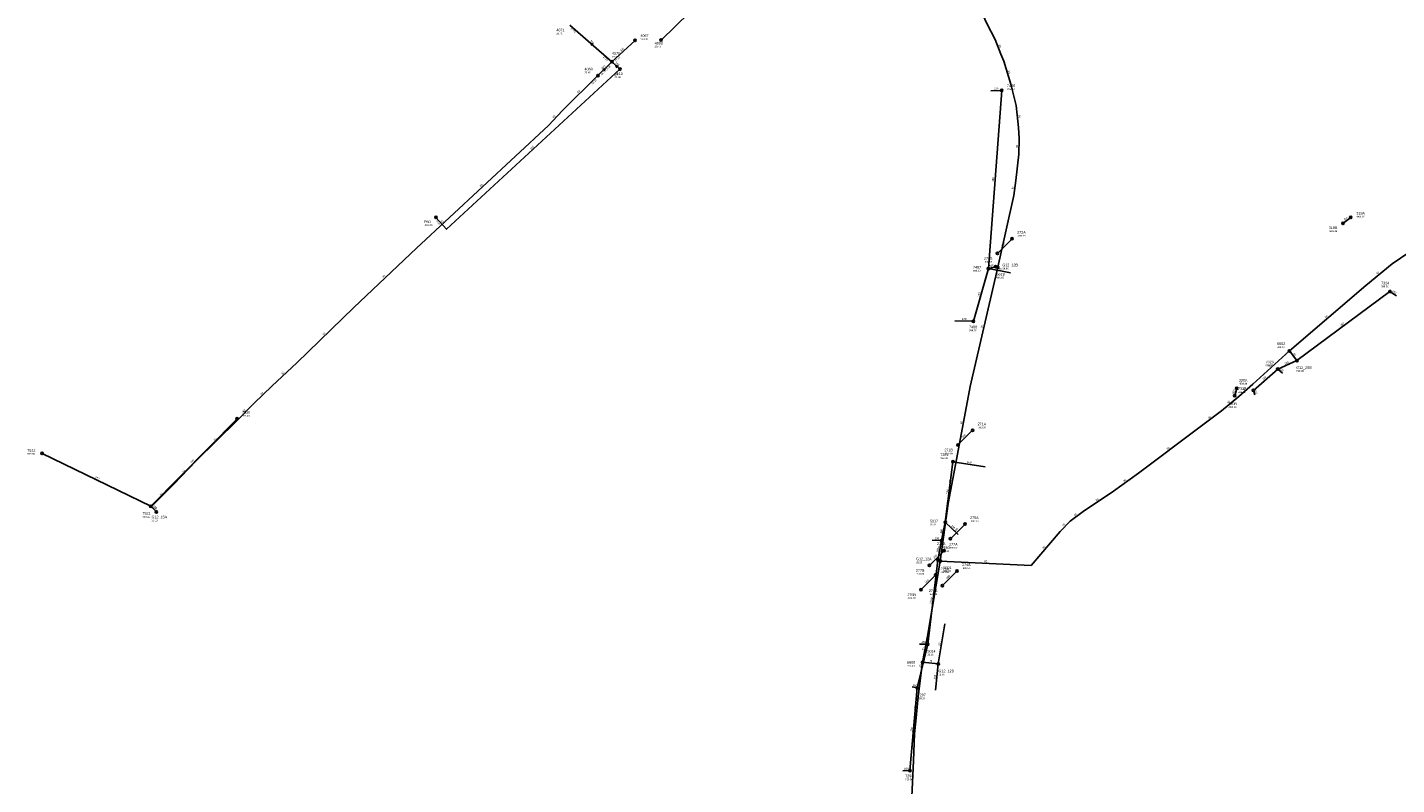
# Model space of a CAD drawing. Header units: metres. Extents: x 179992 to 198392, y 351761 to 369438.
# Tile 47 of 194: x 185217 to 186148, y 358205 to 358720. Entities that reach past the tile are written whole.
import ezdxf

# ---------------------------------------------------------------- set-up
doc = ezdxf.new("R2010")
doc.units = ezdxf.units.M

msp = doc.modelspace()

# ---------------------------------------------------------------- linework, layer by layer
at = {"layer": 'B-WE-RI-DRAINAGE-DRAIN', "linetype": 'Continuous'}
msp.add_lwpolyline([(185850.044, 358435.962), (185860.044, 358445.962)], dxfattribs=at)
at = {"layer": 'B-WE-RI-DRAINAGE-DRAIN_BETON_200', "linetype": 'Continuous'}
msp.add_lwpolyline([(185876.946, 358566.36), (185886.946, 358576.36)], dxfattribs=at)
at = {"layer": 'B-WE-RI-DRAINAGE-DRAIN_BETON_400', "linetype": 'Continuous'}
for points in [[(186111.967, 358586.815), (186117.242, 358590.829)], [(185844.96, 358372.157), (185854.96, 358382.157)], [(185839.472, 358340.204), (185849.472, 358350.204)]]:
    msp.add_lwpolyline(points, dxfattribs=at)
at = {"layer": 'B-WE-RI-DRAINAGE-DRAIN_BETON_500', "linetype": 'Continuous'}
msp.add_lwpolyline([(186038.316, 358469.482), (186039.784, 358474.531)], dxfattribs=at)
at = {"layer": 'B-WE-RI-DRAINAGE-DRAIN_GRES_200', "linetype": 'Continuous'}
msp.add_lwpolyline([(185830.639, 358353.971), (185840.639, 358363.971)], dxfattribs=at)
at = {"layer": 'B-WE-RI-DRAINAGE-DRAIN_PVC_300', "linetype": 'Continuous'}
msp.add_lwpolyline([(185824.871, 358337.37), (185834.871, 358347.37)], dxfattribs=at)
at = {"layer": 'B-WE-RI-DRAINAGE-RIOOLPUT_INSPECTIEPUT'}
for centre in [(186117.24, 358590.83), (186111.97, 358586.82), (185886.95, 358576.36), (185876.95, 358566.36), (186038.32, 358469.48), (186039.78, 358474.53), (185860.04, 358445.96), (185850.04, 358435.96), (185854.96, 358382.16), (185840.64, 358363.97), (185844.96, 358372.16), (185830.64, 358353.97), (185834.87, 358347.37), (185849.47, 358350.2), (185824.87, 358337.37), (185839.47, 358340.2)]:
    msp.add_circle(centre, 0.8, dxfattribs=at)
at = {"layer": 'B-WE-RI-GWA-PERCEELAANSLUITLEIDING_PVC_125', "linetype": 'Continuous'}
msp.add_lwpolyline([(185495.041, 358590.831), (185502.231, 358582.783), (185620.15, 358691.79)], dxfattribs=at)
at = {"layer": 'B-WE-RI-GWA-RIOOLLEIDING', "linetype": 'Continuous'}
for points in [[(185614.76, 358696.79), (185630.49, 358711.34)], [(185614.76, 358696.79), (185605.16, 358687.45)], [(185614.76, 358696.79), (185620.15, 358691.79)]]:
    msp.add_lwpolyline(points, dxfattribs=at)
at = {"layer": 'B-WE-RI-GWA-RIOOLLEIDING_BETON_300', "linetype": 'Continuous'}
msp.add_lwpolyline([(185614.76, 358696.79), (185586.06, 358721.82)], dxfattribs=at)
at = {"layer": 'B-WE-RI-GWA-RIOOLPUT_INSPECTIEPUT'}
for centre in [(185630.49, 358711.34), (185614.76, 358696.79), (185620.15, 358691.79), (185495.04, 358590.83)]:
    msp.add_circle(centre, 0.8, dxfattribs=at)
at = {"layer": 'B-WE-RI-GWA_STROMINGSRICHTING'}
for points in [[(185601.97, 358708.9), (185600.41, 358709.3), (185601.02, 358707.82)], [(185608.43, 358691.63), (185609.96, 358692.12), (185609.43, 358690.6)], [(185619.13, 358693.8), (185617.46, 358694.29), (185618.07, 358692.66)]]:
    msp.add_lwpolyline(points, dxfattribs=at)
at = {"layer": 'B-WE-RI-HWA-KOLKAANSLUITLEIDING_PVC_125', "linetype": 'Continuous'}
msp.add_lwpolyline([(185648.029, 358712.432), (185648.501, 358711.952), (185648.11, 358711.54)], dxfattribs=at)
at = {"layer": 'B-WE-RI-HWA-RIOOLPUT'}
msp.add_circle((185648.11, 358711.54), 0.8, dxfattribs=at)
at = {"layer": 'B-WE-RI-PERSLEIDING-POMPPUT'}
for centre in [(186080.71, 358493.43), (185304.92, 358390.39), (185836.73, 358286.9)]:
    msp.add_circle(centre, 0.8, dxfattribs=at)
at = {"layer": 'B-WE-RI-PERSLEIDING-RIOOLPUT_INSPECTIEPUT'}
for centre in [(185605.16, 358687.45), (185877.14, 358556.92), (186075.52, 358499.99), (185838.1, 358356.88), (185826.01, 358288.12)]:
    msp.add_circle(centre, 0.8, dxfattribs=at)
at = {"layer": 'B-WE-RI-PERSLEIDING_PP_63', "linetype": 'Continuous'}
for points in [[(185605.16, 358687.45), (185580.993, 358663.684), (185571.677, 358653.422), (185481.887, 358569.979), (185439.22, 358529.472), (185400.334, 358491.801), (185383.591, 358476.138), (185371.169, 358464.256), (185359.693, 358452.645), (185332.013, 358425.1), (185316.756, 358409.303), (185301.497, 358394.059), (185304.92, 358390.39)], [(186075.52, 358499.99), (186080.71, 358493.43)]]:
    msp.add_lwpolyline(points, dxfattribs=at)
at = {"layer": 'B-WE-RI-PERSLEIDING_PP_75', "linetype": 'Continuous'}
for points in [[(185826.01, 358288.12), (185823.125, 358264.711), (185821.586, 358250.283), (185820.624, 358239.318), (185819.855, 358221.044), (185817.162, 358162.372), (185814.661, 358114.473), (185814.276, 358095.428), (185815.623, 358083.502), (185819.085, 358067.92), (185825.049, 358053.877), (185832.936, 358036.756), (185844.862, 358016.366), (185851.98, 358005.208), (185862.945, 357989.627), (185910.113, 357941.503), (185910.11, 357941.5)], [(185826.01, 358288.12), (185836.73, 358286.9)]]:
    msp.add_lwpolyline(points, dxfattribs=at)
at = {"layer": 'B-WE-RI-PERSLEIDING_PP_90', "linetype": 'Continuous'}
for points in [[(185834.62, 358799.3), (185838.8, 358789.751), (185840.82, 358785.279), (185846.735, 358772.727), (185869.819, 358722.808), (185875.302, 358711.987), (185879.197, 358702.032), (185881.361, 358697.271), (185885.978, 358681.545), (185889.585, 358667.118), (185891.316, 358651.969), (185891.749, 358644.611), (185891.605, 358633.934), (185889.441, 358615.9), (185888.142, 358605.801), (185877.14, 358556.92)], [(186342.91, 358689.56), (186331.062, 358682.543), (186316.659, 358673.715), (186304.114, 358666.049), (186290.175, 358657.221), (186276.7, 358648.625), (186269.034, 358643.514), (186253.934, 358633.06), (186145.443, 358559.184), (186127.555, 358544.548), (186075.52, 358499.99)], [(185877.14, 358556.92), (185858.422, 358475.665), (185849.044, 358426.034), (185843.417, 358396.025), (185838.095, 358356.881), (185838.1, 358356.88)], [(186075.52, 358499.99), (186050.717, 358477.429), (186041.114, 358469.066), (186029.344, 358459.154), (186014.785, 358448.312), (185972.969, 358416.717), (185955.932, 358404.637), (185935.179, 358390.698), (185926.506, 358384.193), (185919.691, 358377.069), (185899.867, 358353.838), (185838.1, 358356.88)], [(185838.1, 358356.88), (185829.369, 358305.758), (185826.01, 358288.12)], [(185838.1, 358356.88), (185836.44, 358357.63)]]:
    msp.add_lwpolyline(points, dxfattribs=at)
at = {"layer": 'B-WE-RI-RIOOLLEIDING_PVC_125', "linetype": 'Continuous'}
msp.add_lwpolyline([(185667.48, 358730.43), (185648.11, 358711.54)], dxfattribs=at)
at = {"layer": 'B-WE-RI-VWA-POMPPUT'}
for centre in [(185875.68, 358557.3), (185836.44, 358357.63)]:
    msp.add_circle(centre, 0.8, dxfattribs=at)
at = {"layer": 'B-WE-RI-VWA-RIOOLLEIDING', "linetype": 'Continuous'}
for points in [[(185879.91, 358677.28), (185870.8, 358556.01)], [(185872.41, 358677.02), (185879.91, 358677.28)], [(185860.63, 358520.14), (185870.8, 358556.01)], [(185870.8, 358556.01), (185875.68, 358557.3)], [(185885.8, 358553.07), (185870.8, 358556.01)], [(186143.87, 358540.44), (186080.71, 358493.43)], [(186148.43, 358537.49), (186143.87, 358540.44)], [(185848.05, 358520.41), (185860.63, 358520.14)], [(186051.02, 358473.08), (186067.66, 358487.58)], [(186067.66, 358487.58), (186080.71, 358493.43)], [(186070.88, 358484.89), (186067.66, 358487.58)], [(186052.09, 358470.13), (186051.02, 358473.08)], [(185846.66, 358424.59), (185841.49, 358383.32)], [(185868.55, 358421.12), (185846.66, 358424.59)], [(185300.97, 358394.28), (185304.92, 358390.39)], [(185841.49, 358383.32), (185838.96, 358370.86)], [(185850.24, 358375.01), (185841.49, 358383.32)], [(185832.47, 358371.16), (185838.96, 358370.86)], [(185838.96, 358370.86), (185836.44, 358357.63)], [(185829.55, 358300.36), (185836.44, 358357.63)], [(185841.23, 358314.25), (185836.73, 358286.9)], [(185822.36, 358270.63), (185829.55, 358300.36)], [(185823.87, 358300.36), (185829.55, 358300.36)], [(185834.89, 358268.97), (185836.73, 358286.9)], [(185817.38, 358214.32), (185822.36, 358270.63)], [(185818.89, 358271.38), (185822.36, 358270.63)], [(185812.7, 358214.17), (185817.38, 358214.32)]]:
    msp.add_lwpolyline(points, dxfattribs=at)
at = {"layer": 'B-WE-RI-VWA-RIOOLLEIDING_PVC_160', "linetype": 'Continuous'}
for points in [[(185359.7, 358453.82), (185300.97, 358394.28)], [(185227.14, 358430.22), (185300.97, 358394.28)]]:
    msp.add_lwpolyline(points, dxfattribs=at)
at = {"layer": 'B-WE-RI-VWA-RIOOLPUT_INSPECTIEPUT'}
for centre in [(185879.91, 358677.28), (185870.8, 358556.01), (186143.87, 358540.44), (185860.63, 358520.14), (186067.66, 358487.58), (186051.02, 358473.08), (185359.7, 358453.82), (185227.14, 358430.22), (185846.66, 358424.59), (185300.97, 358394.28), (185841.49, 358383.32), (185838.96, 358370.86), (185829.55, 358300.36), (185822.36, 358270.63), (185817.38, 358214.32)]:
    msp.add_circle(centre, 0.8, dxfattribs=at)

# ---------------------------------------------------------------- texts
at = {"layer": 'B-WE-RI-DRAINAGE_AFM'}
for s, rotation, p in [('400', 37.27, (186112.9, 358588.5)), ('200', 45, (185880.29, 358570.83)), ('500', 73.79, (186037.86, 358470.72)), ('300', 45, (185853.39, 358440.43)), ('400', 45, (185848.29, 358376.61)), ('200', 45, (185833.98, 358358.43)), ('400', 45, (185842.81, 358344.68)), ('300', 45, (185828.21, 358341.83))]:
    msp.add_text(s, height=1.3, rotation=rotation, dxfattribs=at).set_placement(p)
at = {"layer": 'B-WE-RI-DRAINAGE_PUTDEKSELNIVEAU'}
for p in [(186121.08, 358590.78), (185890.34, 358577.71), (186102.37, 358580.99), (185867.79, 358560.03), (186041.19, 358477.08), (186034.03, 358461.05), (185863.44, 358447.32), (185840.89, 358429.63), (185858.35, 358383.51), (185835.81, 358365.82), (185844.03, 358365.33), (185821.48, 358347.64), (185838.27, 358348.72), (185852.87, 358351.56), (185815.72, 358331.04), (185830.32, 358333.87)]:
    msp.add_text('-999.99', height=1.2, dxfattribs=at).set_placement(p)
at = {"layer": 'B-WE-RI-DRAINAGE_PUTNUMMER'}
for s, p in [('319A', (186121.08, 358592.82)), ('272A', (185890.34, 358579.75)), ('319B', (186102.37, 358583.03)), ('272B', (185867.79, 358562.07)), ('320A', (186041.19, 358479.12)), ('320B', (186034.03, 358463.09)), ('271A', (185863.44, 358449.36)), ('271B', (185840.89, 358431.67)), ('275A', (185858.35, 358385.55)), ('275B', (185835.81, 358367.86)), ('277A', (185844.03, 358367.37)), ('274A', (185852.87, 358353.6)), ('277B', (185821.48, 358349.68)), ('276A', (185838.27, 358350.76)), ('274B', (185830.32, 358335.91)), ('276B', (185815.72, 358333.08))]:
    msp.add_text(s, height=1.8, dxfattribs=at).set_placement(p)
at = {"layer": 'B-WE-RI-GWA_AFM'}
for s, rotation, p in [('300', -41.09, (185599.75, 358710.93)), ('200', 42.77, (185620.95, 358703.57)), ('200', 44.21, (185608.28, 358691.59)), ('160', -42.85, (185616.84, 358695.92)), ('125', 42.75, (185559.52, 358636.79)), ('125', -48.22, (185498.18, 358588.49))]:
    msp.add_text(s, height=1.3, rotation=rotation, dxfattribs=at).set_placement(p)
at = {"layer": 'B-WE-RI-GWA_BOB'}
for s, rotation, p in [('27.05', -41.09, (185586.38, 358719.15)), ('27.61', -41.09, (185608.45, 358699.9)), ('27.92', 42.77, (185617.45, 358696.83)), ('28.19', 44.21, (185607.85, 358687.55)), ('27.96', 44.21, (185611.14, 358690.76)), ('0.00', 42.75, (185617.08, 358686.5)), ('0.10', -48.22, (185495.03, 358588.14))]:
    msp.add_text(s, height=1.2, rotation=rotation, dxfattribs=at).set_placement(p)
at = {"layer": 'B-WE-RI-GWA_PUTDEKSELNIVEAU'}
for s, p in [('28.71', (185576.91, 358715.49)), ('999.00', (185634.06, 358711.61)), ('29.22', (185614.76, 358699.55)), ('29.38', (185616.53, 358685.7)), ('-999.99', (185486.94, 358584.94))]:
    msp.add_text(s, height=1.2, dxfattribs=at).set_placement(p)
at = {"layer": 'B-WE-RI-GWA_PUTNUMMER'}
for s, p in [('4071', (185576.91, 358717.53)), ('4067', (185634.06, 358713.65)), ('4070', (185614.76, 358701.59)), ('4110', (185616.53, 358687.74)), ('P60', (185486.94, 358586.98))]:
    msp.add_text(s, height=1.8, dxfattribs=at).set_placement(p)
at = {"layer": 'B-WE-RI-HWA_PUTDEKSELNIVEAU'}
msp.add_text('29.40', height=1.2, dxfattribs=at).set_placement((185643.8, 358706.5))
at = {"layer": 'B-WE-RI-HWA_PUTNUMMER'}
msp.add_text('4900', height=1.8, dxfattribs=at).set_placement((185643.8, 358708.54))
at = {"layer": 'B-WE-RI-PERSLEIDING_AFM'}
for s, rotation, p in [('90', -68.63, (185877.6, 358708.25)), ('90', -73.64, (185884.12, 358690.63)), ('63', 44.52, (185591.8, 358675.4)), ('63', 47.77, (185575.05, 358658.31)), ('90', -83.48, (185891.1, 358660.65)), ('90', 89.23, (185890.88, 358638.26)), ('63', 42.9, (185525.48, 358611.54)), ('90', 82.67, (185887.9, 358609.91)), ('63', 43.51, (185459.26, 358549.57)), ('90', 39.29, (186135.19, 358551.82)), ('90', 40.57, (186100.23, 358522.19)), ('90', 77.03, (185866.79, 358515.46)), ('63', 44.09, (185418.49, 358510.47)), ('63', -51.65, (186078.08, 358498.02)), ('63', 43.09, (185390.67, 358483.82)), ('90', 42.29, (186061.83, 358488.61)), ('63', 43.73, (185376.09, 358470.03)), ('90', 41.05, (186044.63, 358473.15)), ('63', 45.34, (185364.15, 358458.24)), ('90', 40.1, (186033.94, 358464.07)), ('90', 79.3, (185852.78, 358449.96)), ('90', 36.67, (186020.77, 358453.72)), ('63', 44.86, (185344.57, 358438.71)), ('90', 37.07, (185992.58, 358432.5)), ('63', 46, (185323.11, 358416.98)), ('90', 79.38, (185845.28, 358410.14)), ('90', 35.34, (185963.16, 358410.73)), ('63', 44.97, (185307.84, 358401.49)), ('63', -46.99, (185303.07, 358393.5)), ('90', 33.89, (185944.27, 358397.71)), ('90', 36.87, (185929.55, 358387.44)), ('90', 82.26, (185839.84, 358375.51)), ('90', 46.27, (185921.81, 358380.41)), ('90', 49.52, (185908.52, 358365.19)), ('90', -24.31, (185836.63, 358358.4)), ('90', -2.82, (185867.99, 358356.19)), ('90', 80.31, (185832.79, 358330.41)), ('90', 79.22, (185826.73, 358296.05)), ('75', -6.49, (185830.43, 358288.4)), ('75', 83.91, (185821.47, 358256.55)), ('75', 87.59, (185819.41, 358229.19))]:
    msp.add_text(s, height=1.3, rotation=rotation, dxfattribs=at).set_placement(p)
at = {"layer": 'B-WE-RI-PERSLEIDING_BOB'}
msp.add_text('28.19', height=1.2, rotation=44.52, dxfattribs=at).set_placement((185601.57, 358681.4))
at = {"layer": 'B-WE-RI-PERSLEIDING_PUTDEKSELNIVEAU'}
for s, p in [('29.45', (185596.07, 358688.86)), ('999.00', (185876.31, 358549.25)), ('999.00', (186067.15, 358501.98)), ('999.00', (186080.21, 358485.72)), ('29.13', (185301.59, 358384)), ('999.00', (185840.13, 358349.59)), ('999.00', (185815.45, 358285.01)), ('28.95', (185836.9, 358279.16))]:
    msp.add_text(s, height=1.2, dxfattribs=at).set_placement(p)
at = {"layer": 'B-WE-RI-PERSLEIDING_PUTNUMMER'}
for s, p in [('4068', (185596.07, 358690.9)), ('6619', (185876.31, 358551.29)), ('6602', (186067.15, 358504.02)), ('G12_20B', (186080.21, 358487.76)), ('G12_15A', (185301.59, 358386.04)), ('6601', (185840.13, 358351.63)), ('6600', (185815.45, 358287.05)), ('G12_12D', (185836.9, 358281.2))]:
    msp.add_text(s, height=1.8, dxfattribs=at).set_placement(p)
at = {"layer": 'B-WE-RI-VWA_AFM'}
for rotation, p in [(1.99, (185874.57, 358677.87)), (85.7, (185874.47, 358615.15)), (14.81, (185871.52, 358557)), (-11.09, (185876.92, 358555.61)), (74.17, (185864.55, 358536.78)), (-32.9, (186145.27, 358540.47)), (-1.23, (185852.8, 358521.09)), (36.66, (186110.58, 358516.63)), (-39.88, (186068.56, 358487.85)), (24.15, (186072.45, 358490.59)), (41.07, (186057.66, 358479.9)), (-70.06, (186051.76, 358473.33)), (45.39, (185328.68, 358423.49)), (-9.01, (185856.18, 358423.86)), (-25.96, (185263, 358413.64)), (82.86, (185843.12, 358402.5)), (-44.56, (185302.38, 358393.99)), (78.52, (185839.14, 358375.72)), (-43.52, (185845.27, 358380.78)), (-2.65, (185834.19, 358371.84)), (79.22, (185836.64, 358362.86)), (83.14, (185832.04, 358327.53)), (80.66, (185837.96, 358299.16)), (76.4, (185824.84, 358284.15)), (-12.2, (185819.26, 358272.11)), (84.14, (185834.88, 358276.45)), (84.95, (185818.96, 358240.97)), (1.84, (185813.46, 358214.97))]:
    msp.add_text('160', height=1.3, rotation=rotation, dxfattribs=at).set_placement(p)
msp.add_text('160', height=1.3, dxfattribs=at).set_placement((185825.14, 358301.16))
at = {"layer": 'B-WE-RI-VWA_PUTDEKSELNIVEAU'}
for s, p in [('999.00', (185883.42, 358677.61)), ('999.00', (185860.33, 358553.99)), ('28.86', (185880.34, 358555.52)), ('999.00', (186137.94, 358543.2)), ('999.00', (185857.67, 358513.42)), ('999.00', (186059.36, 358489.61)), ('999.00', (186040.62, 358471.38)), ('999.00', (185363.09, 358455.17)), ('999.00', (185217.03, 358429.31)), ('999.00', (185838.08, 358426.43)), ('999.00', (185295.34, 358386.51)), ('28.28', (185831, 358381.21)), ('28.29', (185821.62, 358355.44)), ('999.00', (185839.04, 358363.12)), ('28.66', (185829.3, 358292.63)), ('999.00', (185822.69, 358262.9)), ('999.00', (185814.23, 358207.76))]:
    msp.add_text(s, height=1.2, dxfattribs=at).set_placement(p)
at = {"layer": 'B-WE-RI-VWA_PUTNUMMER'}
for s, p in [('7486', (185883.42, 358679.65)), ('7487', (185860.33, 358556.03)), ('G12_12B', (185880.34, 358557.56)), ('7324', (186137.94, 358545.24)), ('7488', (185857.67, 358515.46)), ('7323', (186059.36, 358491.65)), ('7322', (186040.62, 358473.42)), ('7520', (185363.09, 358457.21)), ('7522', (185217.03, 358431.35)), ('7291', (185838.08, 358428.47)), ('7521', (185295.34, 358388.55)), ('5017', (185831, 358383.25)), ('7293', (185839.04, 358365.16)), ('G12_12A', (185821.62, 358357.48)), ('5014', (185829.3, 358294.67)), ('7297', (185822.69, 358264.94)), ('7298', (185814.23, 358209.8))]:
    msp.add_text(s, height=1.8, dxfattribs=at).set_placement(p)

doc.saveas('drawing.dxf')
